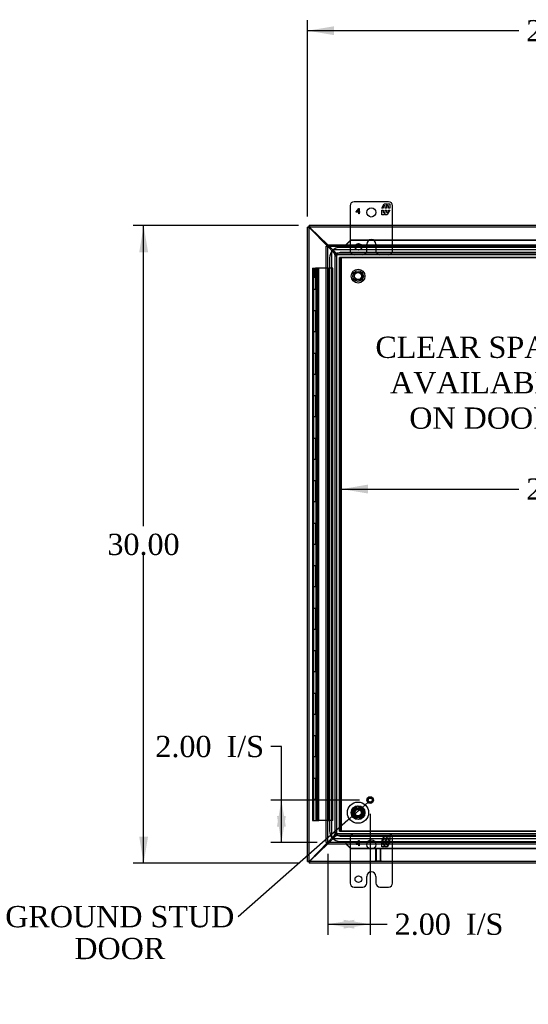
# Model space of a CAD drawing. Header units: inches. Extents: x 1 to 240, y -1 to 159.
# Tile 27 of 63: x 45 to 68, y 60 to 107. Entities that reach past the tile are written whole.
import ezdxf
from ezdxf import colors
from ezdxf.entities.mleader import LeaderData, LeaderLine
from ezdxf.enums import TextEntityAlignment as Align
from ezdxf.lldxf.tags import DXFTag
from ezdxf.math import Vec2, Vec3

# ---------------------------------------------------------------- set-up
doc = ezdxf.new("R2010")
doc.units = ezdxf.units.IN
doc.header["$MEASUREMENT"] = 0
for name, color, linetype in [('COM40678', 7, 'Continuous'), ('COM48588', 7, 'Continuous'), ('COM48600', 7, 'Continuous'), ('COM48614', 7, 'Continuous'), ('COM70220', 7, 'Continuous'), ('Default', 7, 'Continuous'), ('DV4_Default', 7, 'Continuous'), ('FET07720', 7, 'Continuous'), ('HNG10620-26B', 7, 'Continuous'), ('HNG10620-26C', 7, 'Continuous'), ('HNG10620-26P', 7, 'Continuous'), ('NTS166105', 7, 'Continuous'), ('STD26089', 7, 'Continuous'), ('STD26258', 7, 'Continuous'), ('WAF25059', 7, 'Continuous')]:
    doc.layers.add(name, color=color, linetype=linetype)
doc.styles.add('SEACAD_Times_New_Roman', font='times.ttf')
tags = doc.linetypes.add('HIDDEN2', pattern=[0.1875, 0.125, -0.0625]).pattern_tags.tags
tags[6:7] = [DXFTag(74, 4), DXFTag(75, 0), DXFTag(340, '0'), DXFTag(46, 0.0), DXFTag(50, 0.0), DXFTag(44, 0.0), DXFTag(45, 0.0)]
tags[4:5] = [DXFTag(74, 4), DXFTag(75, 0), DXFTag(340, '0'), DXFTag(46, 0.0), DXFTag(50, 0.0), DXFTag(44, 0.0), DXFTag(45, 0.0)]
doc.dimstyles.new('HAMMOND_(STH_-_240x160)', dxfattribs={"dimtxt": 1, "dimasz": 1.25, "dimexe": 0.5, "dimexo": 0.5, "dimgap": 0.25, "dimtad": 0, "dimtih": 1, "dimtoh": 1, "dimlfac": 0.125, "dimzin": 0, "dimdsep": 46, "dimtxsty": 'SEACAD_Times_New_Roman', "dimblk1": '_SE_FILLED', "dimblk2": '_SE_FILLED', "dimsah": 1, "dimcen": 0.5, "dimadec": 0, "dimazin": 0, "dimtfac": 0.8, "dimtofl": 0, "dimtmove": 0, "dimatfit": 3, "dimfxl": 1, "dimtolj": 1, "dimtzin": 0, "dimarcsym": 0})

# ---------------------------------------------------------------- blocks, each defined once
blk = doc.blocks.new('_SE_FILLED')
at = {"color": 0}
blk.add_line((0, 0), (-1, 0), dxfattribs=at)
blk.add_solid([(0, 0), (-1, -0.1665), (-1, 0.1665), (0, 0)], dxfattribs=at)
blk = doc.blocks.new('SE5')
at = {"layer": 'COM40678', "color": 7, "linetype": 'HIDDEN2'}
for p, q in [((59.569, 68.587), (59.569, 95.587)), ((59.694, 95.587), (59.569, 95.587)), ((59.664, 68.587), (59.664, 95.587)), ((80.444, 95.587), (59.694, 95.587)), ((59.569, 68.587), (59.694, 68.587)), ((59.694, 68.587), (80.444, 68.587))]:
    blk.add_line(p, q, dxfattribs=at)
for centre in [(60.444, 94.712), (60.444, 69.462)]:
    blk.add_circle(centre, 0.25, dxfattribs=at)
at = {"layer": 'COM48588', "color": 7, "linetype": 'Continuous'}
for p, q in [((69.203, 97.087), (58.141, 97.087)), ((58.141, 97.087), (58.141, 97.086)), ((58.141, 97.015), (58.141, 97.086)), ((58.171, 96.999), (58.183, 96.979)), ((58.171, 96.986), (58.183, 96.979)), ((58.183, 96.979), (59.016, 96.179)), ((59.016, 67.996), (58.183, 67.195)), ((58.183, 67.195), (58.171, 67.189)), ((58.183, 67.195), (58.171, 67.175)), ((58.141, 67.16), (58.141, 67.088)), ((58.141, 67.088), (58.141, 67.087)), ((69.203, 67.087), (58.141, 67.087))]:
    blk.add_line(p, q, dxfattribs=at)
at = {"layer": 'COM48588', "color": 7, "linetype": 'HIDDEN2'}
for p, q in [((70.004, 97.015), (58.141, 97.015)), ((59.016, 96.179), (59.388, 95.82)), ((80.852, 95.942), (59.286, 95.942)), ((59.286, 95.875), (59.348, 95.82)), ((80.686, 95.784), (59.451, 95.784)), ((59.451, 95.784), (59.451, 95.712)), ((80.686, 95.712), (59.451, 95.712)), ((59.471, 95.784), (59.471, 95.785)), ((59.471, 95.784), (59.471, 95.712)), ((59.388, 68.354), (59.016, 67.996)), ((59.348, 68.354), (59.286, 68.3)), ((80.852, 68.232), (59.286, 68.232)), ((80.686, 68.462), (59.451, 68.462)), ((59.451, 68.39), (59.451, 68.462)), ((80.686, 68.39), (59.451, 68.39)), ((59.471, 68.39), (59.471, 68.462)), ((59.471, 68.39), (59.471, 68.39)), ((81.996, 67.159), (58.141, 67.159))]:
    blk.add_line(p, q, dxfattribs=at)
at = {"layer": 'COM48588', "color": 7, "linetype": 'Continuous'}
for centre, radius, start, end in [((58.432, 97.14), 0.296, 190.515, 208.402), ((58.211, 97.059), 0.0825, 211.8387, 241.4931), ((58.211, 67.116), 0.0825, 118.5069, 148.1613), ((58.433, 67.034), 0.298, 151.6341, 169.449)]:
    blk.add_arc(centre, radius, start, end, dxfattribs=at)
at = {"layer": 'COM48588', "color": 7, "linetype": 'HIDDEN2'}
for centre, radius, start, end in [((59.316, 95.909), 0.045, 131.7706, 228.6356), ((59.468, 96), 0.216, 236.116, 265.4909), ((59.51, 95.991), 0.21, 234.5061, 259.1264), ((59.316, 68.266), 0.045, 131.3644, 228.2294), ((59.468, 68.175), 0.216, 94.5091, 123.884), ((59.51, 68.183), 0.21, 100.8736, 125.4939)]:
    blk.add_arc(centre, radius, start, end, dxfattribs=at)
for points in [[(59.451, 95.712), (59.443, 95.712), (59.434, 95.715), (59.417, 95.726), (59.408, 95.734), (59.391, 95.754), (59.382, 95.766), (59.365, 95.792), (59.357, 95.806), (59.348, 95.82)], [(59.471, 95.715), (59.464, 95.717), (59.457, 95.722), (59.443, 95.735), (59.436, 95.743), (59.423, 95.762), (59.416, 95.773), (59.402, 95.796), (59.395, 95.808), (59.388, 95.82)], [(59.348, 68.354), (59.357, 68.368), (59.365, 68.383), (59.382, 68.409), (59.391, 68.421), (59.408, 68.441), (59.417, 68.449), (59.434, 68.46), (59.443, 68.462), (59.451, 68.462)], [(59.388, 68.354), (59.395, 68.367), (59.402, 68.379), (59.416, 68.402), (59.423, 68.413), (59.436, 68.432), (59.443, 68.44), (59.457, 68.453), (59.464, 68.458), (59.471, 68.46)]]:
    blk.add_open_spline(points, degree=3, knots=[0, 0, 0, 0, 0.25, 0.25, 0.5, 0.5, 0.75, 0.75, 1, 1, 1, 1], dxfattribs=at)
at = {"layer": 'COM48600', "color": 7, "linetype": 'Continuous'}
for p, q in [((59.926, 96.245), (60.099, 96.415)), ((59.926, 96.232), (60.099, 96.402)), ((60.099, 96.415), (69.48, 96.415)), ((60.099, 96.415), (60.099, 96.402)), ((60.099, 96.402), (69.48, 96.402)), ((58.944, 96.118), (59.016, 96.118)), ((58.944, 68.057), (58.944, 96.118)), ((59.016, 96.19), (59.016, 96.118)), ((59.016, 96.19), (81.06, 96.19)), ((59.016, 96.118), (59.052, 96.082)), ((59.016, 96.118), (59.052, 96.082)), ((59.891, 96.203), (59.891, 96.19)), ((59.926, 96.232), (59.926, 96.245)), ((58.944, 68.057), (59.016, 68.057)), ((59.016, 68.057), (59.052, 68.093)), ((59.016, 68.057), (59.052, 68.093)), ((59.016, 67.985), (59.016, 68.057)), ((81.06, 67.985), (59.016, 67.985)), ((59.891, 67.985), (59.891, 67.972)), ((59.926, 67.943), (59.926, 67.93)), ((60.099, 67.773), (59.926, 67.943)), ((60.099, 67.76), (59.926, 67.93)), ((60.099, 67.76), (60.099, 67.773)), ((69.48, 67.773), (60.099, 67.773)), ((69.48, 67.76), (60.099, 67.76))]:
    blk.add_line(p, q, dxfattribs=at)
at = {"layer": 'COM48600', "color": 7, "linetype": 'HIDDEN2'}
for p, q in [((59.016, 96.118), (81.06, 96.118)), ((59.016, 68.057), (59.016, 96.118)), ((59.891, 96.19), (59.891, 96.118)), ((59.914, 96.212), (59.914, 96.221)), ((81.06, 68.057), (59.016, 68.057)), ((59.891, 67.985), (59.891, 68.057)), ((59.914, 67.953), (59.914, 67.963))]:
    blk.add_line(p, q, dxfattribs=at)
at = {"layer": 'COM48600', "color": 7, "linetype": 'Continuous'}
for centre, radius, start, end in [((59.657, 96.521), 0.395, 306.3142, 313.0054), ((58.84, 96.63), 1.153, 338.7275, 340.458), ((59.657, 67.654), 0.395, 46.9946, 53.6858), ((58.84, 67.544), 1.153, 19.542, 20.5358)]:
    blk.add_arc(centre, radius, start, end, dxfattribs=at)
at = {"layer": 'COM48600', "color": 7, "linetype": 'HIDDEN2'}
for centre, start, end in [((58.84, 96.63), 335.7342, 338.7275), ((58.84, 67.544), 20.5358, 24.2658)]:
    blk.add_arc(centre, 1.153, start, end, dxfattribs=at)
at = {"layer": 'COM48614', "color": 7, "linetype": 'Continuous'}
for p, q in [((58.07, 97.015), (58.069, 97.015)), ((58.069, 67.159), (58.069, 97.015)), ((58.141, 97.015), (58.07, 97.015)), ((58.177, 96.973), (58.156, 96.985)), ((58.177, 96.973), (58.17, 96.985)), ((58.999, 96.118), (58.177, 96.973)), ((58.177, 67.201), (58.999, 68.057)), ((58.156, 67.19), (58.177, 67.201)), ((58.17, 67.19), (58.177, 67.201)), ((58.069, 67.159), (58.07, 67.159)), ((58.141, 67.159), (58.07, 67.159))]:
    blk.add_line(p, q, dxfattribs=at)
at = {"layer": 'COM48614', "color": 7, "linetype": 'HIDDEN2'}
for p, q in [((58.141, 67.16), (58.141, 97.015)), ((59.336, 95.768), (58.999, 96.118)), ((59.214, 68.294), (59.214, 95.88)), ((59.336, 95.792), (59.268, 95.87)), ((59.371, 95.685), (59.372, 95.685)), ((59.372, 68.487), (59.372, 95.688)), ((59.372, 95.688), (59.444, 95.688)), ((59.444, 95.685), (59.372, 95.685)), ((59.444, 68.487), (59.444, 95.688)), ((58.999, 68.057), (59.336, 68.407)), ((59.268, 68.305), (59.336, 68.382)), ((59.372, 68.489), (59.371, 68.489)), ((59.444, 68.489), (59.372, 68.489)), ((59.372, 68.487), (59.444, 68.487))]:
    blk.add_line(p, q, dxfattribs=at)
at = {"layer": 'COM48614', "color": 7, "linetype": 'Continuous'}
for centre, radius, start, end in [((58.015, 96.722), 0.298, 61.6402, 79.3866), ((58.015, 67.451), 0.297, 280.5788, 298.3944), ((58.097, 67.23), 0.0828, 301.9634, 331.4577)]:
    blk.add_arc(centre, radius, start, end, dxfattribs=at)
at = {"layer": 'COM48614', "color": 7, "linetype": 'HIDDEN2'}
for centre, radius, start, end in [((58.097, 96.945), 0.0828, 28.5423, 58.0366), ((59.234, 95.84), 0.045, 41, 117.2939), ((59.152, 95.671), 0.22, 4.432, 33.5235), ((59.165, 95.646), 0.21, 10.9034, 35.5022), ((59.234, 68.334), 0.045, 242.7061, 319), ((59.165, 68.529), 0.21, 324.4978, 349.0966), ((59.152, 68.504), 0.22, 326.4765, 355.568)]:
    blk.add_arc(centre, radius, start, end, dxfattribs=at)
for points in [[(59.336, 95.792), (59.35, 95.784), (59.364, 95.775), (59.39, 95.757), (59.402, 95.749), (59.422, 95.731), (59.43, 95.723), (59.441, 95.705), (59.444, 95.696), (59.444, 95.688)], [(59.336, 95.768), (59.348, 95.761), (59.36, 95.754), (59.383, 95.74), (59.394, 95.733), (59.413, 95.72), (59.421, 95.713), (59.434, 95.699), (59.439, 95.692), (59.441, 95.685)], [(59.441, 68.489), (59.439, 68.483), (59.434, 68.476), (59.421, 68.462), (59.413, 68.455), (59.394, 68.441), (59.383, 68.435), (59.36, 68.421), (59.348, 68.414), (59.336, 68.407)], [(59.444, 68.487), (59.444, 68.478), (59.441, 68.47), (59.43, 68.452), (59.422, 68.443), (59.402, 68.426), (59.39, 68.417), (59.364, 68.4), (59.35, 68.391), (59.336, 68.382)]]:
    blk.add_open_spline(points, degree=3, knots=[0, 0, 0, 0, 0.25, 0.25, 0.5, 0.5, 0.75, 0.75, 1, 1, 1, 1], dxfattribs=at)
at = {"layer": 'COM70220', "color": 7, "linetype": 'HIDDEN2'}
for p, q in [((80.538, 96.065), (59.6, 96.065)), ((80.538, 96.064), (59.6, 96.064)), ((59.1, 95.565), (59.1, 68.61)), ((59.101, 95.565), (59.101, 68.61)), ((59.35, 95.565), (59.35, 68.61)), ((59.599, 95.565), (59.599, 68.61)), ((80.538, 95.815), (59.6, 95.815)), ((80.538, 95.566), (59.6, 95.566)), ((59.6, 95.565), (59.6, 68.61)), ((80.538, 95.565), (59.6, 95.565)), ((59.6, 68.61), (80.538, 68.61)), ((59.6, 68.609), (80.538, 68.609)), ((59.6, 68.36), (80.538, 68.36)), ((59.6, 68.111), (80.538, 68.111)), ((59.6, 68.11), (80.538, 68.11))]:
    blk.add_line(p, q, dxfattribs=at)
for centre, radius, start, end in [((59.6, 95.565), 0.5, 90, 180), ((59.6, 95.565), 0.499, 90, 180), ((59.6, 95.565), 0.25, 90, 180), ((59.6, 95.565), 0.001, 90, 180), ((59.6, 68.61), 0.5, 180, 270), ((59.6, 68.61), 0.499, 180, 270), ((59.6, 68.61), 0.25, 180, 270), ((59.6, 68.61), 0.001, 180, 270)]:
    blk.add_arc(centre, radius, start, end, dxfattribs=at)
at = {"layer": 'FET07720', "color": 7, "linetype": 'Continuous'}
for p, q in [((60.069, 98.025), (60.069, 97.087)), ((61.881, 98.212), (60.256, 98.212)), ((60.358, 97.729), (60.477, 97.9)), ((60.474, 97.861), (60.387, 97.736)), ((60.474, 97.736), (60.474, 97.861)), ((60.477, 97.9), (60.494, 97.9)), ((60.494, 97.9), (60.494, 97.736)), ((61.558, 97.907), (61.681, 98.119)), ((61.623, 97.907), (61.558, 97.907)), ((61.558, 97.597), (61.558, 97.81)), ((61.558, 97.81), (61.623, 97.81)), ((61.721, 98.013), (61.623, 98.013)), ((61.623, 98.013), (61.623, 97.907)), ((61.623, 97.81), (61.623, 97.704)), ((61.681, 98.119), (61.79, 98.119)), ((61.721, 97.907), (61.721, 98.013)), ((61.781, 97.907), (61.721, 97.907)), ((61.721, 97.704), (61.721, 97.81)), ((61.721, 97.81), (61.781, 97.81)), ((61.879, 98.013), (61.781, 98.013)), ((61.781, 98.013), (61.781, 97.907)), ((61.781, 97.81), (61.781, 97.704)), ((61.79, 98.119), (61.79, 98.042)), ((61.79, 98.042), (61.835, 98.119)), ((61.944, 97.81), (61.821, 97.597)), ((61.835, 98.119), (61.944, 98.119)), ((61.879, 97.907), (61.879, 98.013)), ((61.944, 97.907), (61.879, 97.907)), ((61.879, 97.704), (61.879, 97.81)), ((61.879, 97.81), (61.944, 97.81)), ((61.944, 98.119), (61.944, 97.907)), ((62.069, 97.087), (62.069, 98.025)), ((60.358, 97.716), (60.358, 97.729)), ((60.474, 97.716), (60.358, 97.716)), ((60.387, 97.736), (60.474, 97.736)), ((60.474, 97.65), (60.474, 97.716)), ((60.494, 97.65), (60.474, 97.65)), ((60.494, 97.736), (60.529, 97.736)), ((60.529, 97.716), (60.494, 97.716)), ((60.494, 97.716), (60.494, 97.65)), ((60.529, 97.736), (60.529, 97.716)), ((61.667, 97.597), (61.558, 97.597)), ((61.623, 97.704), (61.721, 97.704)), ((61.712, 97.675), (61.667, 97.597)), ((61.712, 97.597), (61.712, 97.675)), ((61.821, 97.597), (61.712, 97.597)), ((61.781, 97.704), (61.879, 97.704)), ((60.069, 67.087), (60.069, 66.15)), ((62.069, 66.15), (62.069, 67.087)), ((60.85, 66.15), (60.85, 66.462)), ((61.068, 66.68), (61.069, 66.68)), ((61.287, 66.462), (61.287, 66.15)), ((60.256, 65.962), (60.663, 65.962)), ((61.474, 65.962), (61.881, 65.962))]:
    blk.add_line(p, q, dxfattribs=at)
at = {"layer": 'FET07720', "color": 7, "linetype": 'HIDDEN2'}
for p, q in [((60.069, 97.087), (60.069, 95.9)), ((62.069, 95.9), (62.069, 97.087)), ((61.068, 96.43), (61.069, 96.43)), ((60.85, 95.9), (60.85, 96.212)), ((61.287, 96.212), (61.287, 95.9)), ((60.069, 68.275), (60.069, 67.087)), ((60.358, 67.979), (60.477, 68.15)), ((60.477, 68.15), (60.494, 68.15)), ((60.494, 68.15), (60.494, 67.986)), ((61.558, 68.157), (61.681, 68.369)), ((61.623, 68.157), (61.558, 68.157)), ((61.721, 68.263), (61.623, 68.263)), ((61.623, 68.263), (61.623, 68.157)), ((61.681, 68.369), (61.79, 68.369)), ((61.721, 68.157), (61.721, 68.263)), ((61.781, 68.157), (61.721, 68.157)), ((61.879, 68.263), (61.781, 68.263)), ((61.781, 68.263), (61.781, 68.157)), ((61.79, 68.369), (61.79, 68.292)), ((61.79, 68.292), (61.835, 68.369)), ((61.835, 68.369), (61.944, 68.369)), ((61.879, 68.157), (61.879, 68.263)), ((61.944, 68.157), (61.879, 68.157)), ((61.944, 68.369), (61.944, 68.157)), ((62.069, 67.087), (62.069, 68.275)), ((60.358, 67.966), (60.358, 67.979)), ((60.474, 67.966), (60.358, 67.966)), ((60.474, 68.111), (60.387, 67.986)), ((60.387, 67.986), (60.474, 67.986)), ((60.474, 67.986), (60.474, 68.111)), ((60.474, 67.9), (60.474, 67.966)), ((60.494, 67.9), (60.474, 67.9)), ((60.494, 67.986), (60.529, 67.986)), ((60.529, 67.966), (60.494, 67.966)), ((60.494, 67.966), (60.494, 67.9)), ((60.529, 67.986), (60.529, 67.966)), ((61.558, 67.847), (61.558, 68.06)), ((61.558, 68.06), (61.623, 68.06)), ((61.667, 67.847), (61.558, 67.847)), ((61.623, 68.06), (61.623, 67.954)), ((61.623, 67.954), (61.721, 67.954)), ((61.712, 67.925), (61.667, 67.847)), ((61.712, 67.847), (61.712, 67.925)), ((61.821, 67.847), (61.712, 67.847)), ((61.721, 67.954), (61.721, 68.06)), ((61.721, 68.06), (61.781, 68.06)), ((61.781, 68.06), (61.781, 67.954)), ((61.781, 67.954), (61.879, 67.954)), ((61.944, 68.06), (61.821, 67.847)), ((61.879, 67.954), (61.879, 68.06)), ((61.879, 68.06), (61.944, 68.06))]:
    blk.add_line(p, q, dxfattribs=at)
at = {"layer": 'FET07720', "color": 7, "linetype": 'Continuous'}
for centre, radius in [((61.069, 97.712), 0.219), ((60.459, 66.337), 0.156)]:
    blk.add_circle(centre, radius, dxfattribs=at)
at = {"layer": 'FET07720', "color": 7, "linetype": 'HIDDEN2'}
for centre, radius in [((60.459, 96.087), 0.156), ((61.069, 67.962), 0.219)]:
    blk.add_circle(centre, radius, dxfattribs=at)
at = {"layer": 'FET07720', "color": 7, "linetype": 'Continuous'}
for centre, radius, start, end in [((60.256, 98.025), 0.188, 90, 180), ((61.881, 98.025), 0.188, 0, 90), ((61.068, 66.462), 0.218, 90, 180), ((61.069, 66.462), 0.218, 0, 90), ((60.256, 66.15), 0.187, 180, 270), ((60.663, 66.15), 0.188, 270, 0), ((61.474, 66.15), 0.188, 180, 270), ((61.881, 66.15), 0.188, 270, 0)]:
    blk.add_arc(centre, radius, start, end, dxfattribs=at)
at = {"layer": 'FET07720', "color": 7, "linetype": 'HIDDEN2'}
for centre, radius, start, end in [((61.068, 96.212), 0.218, 90, 180), ((61.069, 96.212), 0.218, 0, 90), ((60.256, 95.9), 0.188, 180, 270), ((60.663, 95.9), 0.188, 270, 0), ((61.474, 95.9), 0.188, 180, 270), ((61.881, 95.9), 0.188, 270, 0), ((60.256, 68.275), 0.188, 90, 180), ((61.881, 68.275), 0.187, 0, 90)]:
    blk.add_arc(centre, radius, start, end, dxfattribs=at)
at = {"layer": 'HNG10620-26B', "color": 7, "linetype": 'HIDDEN2'}
for p, q in [((58.446, 95.087), (58.446, 94.087)), ((58.488, 95.087), (58.488, 94.087)), ((59.262, 95.087), (59.076, 95.087)), ((59.262, 69.087), (59.262, 95.087)), ((58.352, 94.087), (58.352, 93.087)), ((58.473, 93.087), (58.473, 94.087)), ((58.491, 93.087), (58.491, 94.087)), ((58.539, 93.087), (58.539, 94.087)), ((58.446, 93.087), (58.446, 92.087)), ((58.488, 93.087), (58.488, 92.087)), ((58.352, 92.087), (58.352, 91.087)), ((58.473, 91.087), (58.473, 92.087)), ((58.491, 91.087), (58.491, 92.087)), ((58.539, 91.087), (58.539, 92.087)), ((58.446, 91.087), (58.446, 90.087)), ((58.488, 91.087), (58.488, 90.087)), ((58.352, 90.087), (58.352, 89.087)), ((58.473, 89.087), (58.473, 90.087)), ((58.491, 89.087), (58.491, 90.087)), ((58.539, 89.087), (58.539, 90.087)), ((58.446, 89.087), (58.446, 88.087)), ((58.488, 89.087), (58.488, 88.087)), ((58.352, 88.087), (58.352, 87.087)), ((58.473, 87.087), (58.473, 88.087)), ((58.491, 87.087), (58.491, 88.087)), ((58.539, 87.087), (58.539, 88.087)), ((58.446, 87.087), (58.446, 86.087)), ((58.488, 87.087), (58.488, 86.087)), ((58.352, 86.087), (58.352, 85.087)), ((58.473, 85.087), (58.473, 86.087)), ((58.491, 85.087), (58.491, 86.087)), ((58.539, 85.087), (58.539, 86.087)), ((58.446, 85.087), (58.446, 84.087)), ((58.488, 85.087), (58.488, 84.087)), ((58.352, 84.087), (58.352, 83.087)), ((58.473, 83.087), (58.473, 84.087)), ((58.491, 83.087), (58.491, 84.087)), ((58.539, 83.087), (58.539, 84.087)), ((58.446, 83.087), (58.446, 82.087)), ((58.488, 83.087), (58.488, 82.087)), ((58.352, 82.087), (58.352, 81.087)), ((58.473, 81.087), (58.473, 82.087)), ((58.491, 81.087), (58.491, 82.087)), ((58.539, 81.087), (58.539, 82.087)), ((58.446, 81.087), (58.446, 80.087)), ((58.488, 81.087), (58.488, 80.087)), ((58.352, 80.087), (58.352, 79.087)), ((58.473, 79.087), (58.473, 80.087)), ((58.491, 79.087), (58.491, 80.087)), ((58.539, 79.087), (58.539, 80.087)), ((58.446, 79.087), (58.446, 78.087)), ((58.488, 79.087), (58.488, 78.087)), ((58.352, 78.087), (58.352, 77.087)), ((58.473, 77.087), (58.473, 78.087)), ((58.491, 77.087), (58.491, 78.087)), ((58.539, 77.087), (58.539, 78.087)), ((58.446, 77.087), (58.446, 76.087)), ((58.488, 77.087), (58.488, 76.087)), ((58.352, 76.087), (58.352, 75.087)), ((58.473, 75.087), (58.473, 76.087)), ((58.491, 75.087), (58.491, 76.087)), ((58.539, 75.087), (58.539, 76.087)), ((58.446, 75.087), (58.446, 74.087)), ((58.488, 75.087), (58.488, 74.087)), ((58.352, 74.087), (58.352, 73.087)), ((58.473, 73.087), (58.473, 74.087)), ((58.491, 73.087), (58.491, 74.087)), ((58.539, 73.087), (58.539, 74.087)), ((58.446, 73.087), (58.446, 72.087)), ((58.488, 73.087), (58.488, 72.087)), ((58.352, 72.087), (58.352, 71.087)), ((58.473, 71.087), (58.473, 72.087)), ((58.491, 71.087), (58.491, 72.087)), ((58.539, 71.087), (58.539, 72.087)), ((58.446, 71.087), (58.446, 70.087)), ((58.488, 71.087), (58.488, 70.087)), ((58.352, 70.087), (58.352, 69.087)), ((58.473, 69.087), (58.473, 70.087)), ((58.491, 69.087), (58.491, 70.087)), ((58.539, 69.087), (58.539, 70.087)), ((59.262, 69.087), (59.076, 69.087))]:
    blk.add_line(p, q, dxfattribs=at)
at = {"layer": 'HNG10620-26B', "color": 7, "linetype": 'Continuous'}
for p, q in [((58.446, 94.087), (58.292, 94.087)), ((58.292, 94.087), (58.292, 93.087)), ((58.292, 93.087), (58.446, 93.087)), ((58.446, 92.087), (58.292, 92.087)), ((58.292, 92.087), (58.292, 91.087)), ((58.292, 91.087), (58.446, 91.087)), ((58.446, 90.087), (58.292, 90.087)), ((58.292, 90.087), (58.292, 89.087)), ((58.292, 89.087), (58.446, 89.087)), ((58.446, 88.087), (58.292, 88.087)), ((58.292, 88.087), (58.292, 87.087)), ((58.292, 87.087), (58.446, 87.087)), ((58.446, 86.087), (58.292, 86.087)), ((58.292, 86.087), (58.292, 85.087)), ((58.292, 85.087), (58.446, 85.087)), ((58.446, 84.087), (58.292, 84.087)), ((58.292, 84.087), (58.292, 83.087)), ((58.292, 83.087), (58.446, 83.087)), ((58.446, 82.087), (58.292, 82.087)), ((58.292, 82.087), (58.292, 81.087)), ((58.292, 81.087), (58.446, 81.087)), ((58.446, 80.087), (58.292, 80.087)), ((58.292, 80.087), (58.292, 79.087)), ((58.292, 79.087), (58.446, 79.087)), ((58.446, 78.087), (58.292, 78.087)), ((58.292, 78.087), (58.292, 77.087)), ((58.292, 77.087), (58.446, 77.087)), ((58.446, 76.087), (58.292, 76.087)), ((58.292, 76.087), (58.292, 75.087)), ((58.292, 75.087), (58.446, 75.087)), ((58.446, 74.087), (58.292, 74.087)), ((58.292, 74.087), (58.292, 73.087)), ((58.292, 73.087), (58.446, 73.087)), ((58.446, 72.087), (58.292, 72.087)), ((58.292, 72.087), (58.292, 71.087)), ((58.292, 71.087), (58.446, 71.087)), ((58.446, 70.087), (58.292, 70.087)), ((58.292, 70.087), (58.292, 69.087)), ((58.292, 69.087), (58.599, 69.087))]:
    blk.add_line(p, q, dxfattribs=at)
at = {"layer": 'HNG10620-26C', "color": 7, "linetype": 'Continuous'}
for p, q in [((58.292, 95.087), (58.446, 95.087)), ((58.292, 95.087), (58.292, 94.087)), ((58.944, 95.087), (58.446, 95.087)), ((58.446, 94.087), (58.292, 94.087)), ((58.599, 94.087), (58.446, 94.087)), ((58.599, 93.087), (58.599, 94.087)), ((58.292, 93.087), (58.446, 93.087)), ((58.292, 93.087), (58.292, 92.087)), ((58.446, 93.087), (58.599, 93.087)), ((58.446, 92.087), (58.292, 92.087)), ((58.599, 92.087), (58.446, 92.087)), ((58.599, 91.087), (58.599, 92.087)), ((58.292, 91.087), (58.446, 91.087)), ((58.292, 91.087), (58.292, 90.087)), ((58.446, 91.087), (58.599, 91.087)), ((58.446, 90.087), (58.292, 90.087)), ((58.599, 90.087), (58.446, 90.087)), ((58.599, 89.087), (58.599, 90.087)), ((58.292, 89.087), (58.446, 89.087)), ((58.292, 89.087), (58.292, 88.087)), ((58.446, 89.087), (58.599, 89.087)), ((58.446, 88.087), (58.292, 88.087)), ((58.599, 88.087), (58.446, 88.087)), ((58.599, 87.087), (58.599, 88.087)), ((58.292, 87.087), (58.446, 87.087)), ((58.292, 87.087), (58.292, 86.087)), ((58.446, 87.087), (58.599, 87.087)), ((58.446, 86.087), (58.292, 86.087)), ((58.599, 86.087), (58.446, 86.087)), ((58.599, 85.087), (58.599, 86.087)), ((58.292, 85.087), (58.446, 85.087)), ((58.292, 85.087), (58.292, 84.087)), ((58.446, 85.087), (58.599, 85.087)), ((58.446, 84.087), (58.292, 84.087)), ((58.599, 84.087), (58.446, 84.087)), ((58.599, 83.087), (58.599, 84.087)), ((58.292, 83.087), (58.446, 83.087)), ((58.292, 83.087), (58.292, 82.087)), ((58.446, 83.087), (58.599, 83.087)), ((58.446, 82.087), (58.292, 82.087)), ((58.599, 82.087), (58.446, 82.087)), ((58.599, 81.087), (58.599, 82.087)), ((58.292, 81.087), (58.446, 81.087)), ((58.292, 81.087), (58.292, 80.087)), ((58.446, 81.087), (58.599, 81.087)), ((58.446, 80.087), (58.292, 80.087)), ((58.599, 80.087), (58.446, 80.087)), ((58.599, 79.087), (58.599, 80.087)), ((58.292, 79.087), (58.446, 79.087)), ((58.292, 79.087), (58.292, 78.087)), ((58.446, 79.087), (58.599, 79.087)), ((58.446, 78.087), (58.292, 78.087)), ((58.599, 78.087), (58.446, 78.087)), ((58.599, 77.087), (58.599, 78.087)), ((58.292, 77.087), (58.446, 77.087)), ((58.292, 77.087), (58.292, 76.087)), ((58.446, 77.087), (58.599, 77.087)), ((58.446, 76.087), (58.292, 76.087)), ((58.599, 76.087), (58.446, 76.087)), ((58.599, 75.087), (58.599, 76.087)), ((58.292, 75.087), (58.446, 75.087)), ((58.292, 75.087), (58.292, 74.087)), ((58.446, 75.087), (58.599, 75.087)), ((58.446, 74.087), (58.292, 74.087)), ((58.599, 74.087), (58.446, 74.087)), ((58.599, 73.087), (58.599, 74.087)), ((58.292, 73.087), (58.446, 73.087)), ((58.292, 73.087), (58.292, 72.087)), ((58.446, 73.087), (58.599, 73.087)), ((58.446, 72.087), (58.292, 72.087)), ((58.599, 72.087), (58.446, 72.087)), ((58.599, 71.087), (58.599, 72.087)), ((58.292, 71.087), (58.446, 71.087)), ((58.292, 71.087), (58.292, 70.087)), ((58.446, 71.087), (58.599, 71.087)), ((58.446, 70.087), (58.292, 70.087)), ((58.599, 70.087), (58.446, 70.087)), ((58.599, 69.087), (58.599, 70.087)), ((58.944, 69.087), (58.599, 69.087))]:
    blk.add_line(p, q, dxfattribs=at)
at = {"layer": 'HNG10620-26C', "color": 7, "linetype": 'HIDDEN2'}
for p, q in [((58.352, 95.087), (58.352, 94.087)), ((58.529, 95.087), (58.529, 94.087)), ((58.539, 94.087), (58.539, 95.087)), ((58.582, 95.087), (58.582, 94.087)), ((58.599, 94.087), (58.599, 95.087)), ((58.987, 95.087), (58.944, 95.087)), ((59.016, 95.087), (58.987, 95.087)), ((59.016, 95.087), (59.076, 95.087)), ((59.076, 95.087), (59.076, 69.087)), ((58.352, 93.087), (58.352, 92.087)), ((58.529, 93.087), (58.529, 92.087)), ((58.539, 92.087), (58.539, 93.087)), ((58.582, 93.087), (58.582, 92.087)), ((58.599, 92.087), (58.599, 93.087)), ((58.352, 91.087), (58.352, 90.087)), ((58.529, 91.087), (58.529, 90.087)), ((58.539, 90.087), (58.539, 91.087)), ((58.582, 91.087), (58.582, 90.087)), ((58.599, 90.087), (58.599, 91.087)), ((58.352, 89.087), (58.352, 88.087)), ((58.529, 89.087), (58.529, 88.087)), ((58.539, 88.087), (58.539, 89.087)), ((58.582, 89.087), (58.582, 88.087)), ((58.599, 88.087), (58.599, 89.087)), ((58.352, 87.087), (58.352, 86.087)), ((58.529, 87.087), (58.529, 86.087)), ((58.539, 86.087), (58.539, 87.087)), ((58.582, 87.087), (58.582, 86.087)), ((58.599, 86.087), (58.599, 87.087)), ((58.352, 85.087), (58.352, 84.087)), ((58.529, 85.087), (58.529, 84.087)), ((58.539, 84.087), (58.539, 85.087)), ((58.582, 85.087), (58.582, 84.087)), ((58.599, 84.087), (58.599, 85.087)), ((58.352, 83.087), (58.352, 82.087)), ((58.529, 83.087), (58.529, 82.087)), ((58.539, 82.087), (58.539, 83.087)), ((58.582, 83.087), (58.582, 82.087)), ((58.599, 82.087), (58.599, 83.087)), ((58.352, 81.087), (58.352, 80.087)), ((58.529, 81.087), (58.529, 80.087)), ((58.539, 80.087), (58.539, 81.087)), ((58.582, 81.087), (58.582, 80.087)), ((58.599, 80.087), (58.599, 81.087)), ((58.352, 79.087), (58.352, 78.087)), ((58.529, 79.087), (58.529, 78.087)), ((58.539, 78.087), (58.539, 79.087)), ((58.582, 79.087), (58.582, 78.087)), ((58.599, 78.087), (58.599, 79.087)), ((58.352, 77.087), (58.352, 76.087)), ((58.529, 77.087), (58.529, 76.087)), ((58.539, 76.087), (58.539, 77.087)), ((58.582, 77.087), (58.582, 76.087)), ((58.599, 76.087), (58.599, 77.087)), ((58.352, 75.087), (58.352, 74.087)), ((58.529, 75.087), (58.529, 74.087)), ((58.539, 74.087), (58.539, 75.087)), ((58.582, 75.087), (58.582, 74.087)), ((58.599, 74.087), (58.599, 75.087)), ((58.352, 73.087), (58.352, 72.087)), ((58.529, 73.087), (58.529, 72.087)), ((58.539, 72.087), (58.539, 73.087)), ((58.582, 73.087), (58.582, 72.087)), ((58.599, 72.087), (58.599, 73.087)), ((58.352, 71.087), (58.352, 70.087)), ((58.529, 71.087), (58.529, 70.087)), ((58.539, 70.087), (58.539, 71.087)), ((58.582, 71.087), (58.582, 70.087)), ((58.599, 70.087), (58.599, 71.087)), ((58.987, 69.087), (58.944, 69.087)), ((59.016, 69.087), (58.987, 69.087)), ((59.016, 69.087), (59.076, 69.087))]:
    blk.add_line(p, q, dxfattribs=at)
at = {"layer": 'HNG10620-26P', "color": 7, "linetype": 'HIDDEN2'}
for p, q in [((58.381, 95.087), (58.381, 94.687)), ((58.511, 94.687), (58.511, 95.087)), ((58.352, 94.648), (58.381, 94.687)), ((58.539, 94.648), (58.352, 94.648)), ((58.352, 94.648), (58.352, 69.087)), ((58.511, 94.687), (58.539, 94.648)), ((58.539, 69.087), (58.539, 94.648))]:
    blk.add_line(p, q, dxfattribs=at)
blk.add_arc((58.446, 94.803), 0.133, 240.8434, 299.1572, dxfattribs=at)
at = {"layer": 'NTS166105', "color": 7, "linetype": 'HIDDEN2'}
for p, q in [((60.165, 69.607), (60.424, 69.776)), ((60.178, 69.291), (60.165, 69.607)), ((60.424, 69.776), (60.709, 69.634)), ((60.709, 69.634), (60.725, 69.316)), ((60.466, 69.147), (60.178, 69.291)), ((60.725, 69.316), (60.466, 69.147))]:
    blk.add_line(p, q, dxfattribs=at)
for radius in [0.188, 0.154]:
    blk.add_circle((60.444, 69.462), radius, dxfattribs=at)
at = {"layer": 'STD26089', "color": 7, "linetype": 'HIDDEN2'}
for centre, radius in [((60.444, 94.712), 0.325), ((60.444, 94.712), 0.188), ((60.444, 94.712), 0.166), ((60.444, 69.462), 0.325), ((60.444, 69.462), 0.188), ((60.444, 69.462), 0.166)]:
    blk.add_circle(centre, radius, dxfattribs=at)
at = {"layer": 'STD26258', "color": 7, "linetype": 'HIDDEN2'}
for p, q in [((61.266, 67.784), (61.516, 67.784)), ((61.266, 67.784), (61.266, 67.191)), ((61.296, 67.784), (61.296, 67.191)), ((61.485, 67.784), (61.485, 67.191)), ((61.516, 67.191), (61.516, 67.784)), ((61.234, 67.191), (61.547, 67.191)), ((61.234, 67.191), (61.234, 67.159)), ((61.547, 67.159), (61.547, 67.191))]:
    blk.add_line(p, q, dxfattribs=at)
for radius in [0.156, 0.125, 0.0944]:
    blk.add_circle((61.016, 70.057), radius, dxfattribs=at)
at = {"layer": 'WAF25059', "color": 7, "linetype": 'HIDDEN2'}
for radius in [0.5, 0.223]:
    blk.add_circle((60.444, 69.462), radius, dxfattribs=at)
at = {"layer": 'DV4_Default', "insert": (66.276, 91.863), "char_height": 1, "width": 9.93246, "attachment_point": 2}
blk.add_mtext('{\\fTimes New Roman|b0||i0||c0|p34;\\C7;\\H1.;\\W1.;CLEAR SPACE\\P}{\\fTimes New Roman|b0||i0||c0|p34;\\C7;\\H1.;\\W1.;AVAILABLE\\P}{\\fTimes New Roman|b0||i0||c0|p34;\\C7;\\H1.;\\W1.;ON DOOR}', dxfattribs=at)
blk = doc.blocks.new('DMBLK2188')
at = {"layer": 'Default', "linetype": 'Continuous'}
for points in [[(59.319, 106.469), (58.069, 106.261), (59.319, 106.052)], [(80.819, 106.469), (80.819, 106.052), (82.069, 106.261)]]:
    blk.add_hatch(color=7, dxfattribs=at).paths.add_polyline_path(points)
at = {"layer": 'Default', "color": 7, "linetype": 'Continuous'}
for p, q in [((58.069, 97.515), (58.069, 106.761)), ((82.069, 97.515), (82.069, 106.761)), ((68.012, 106.261), (58.069, 106.261)), ((82.069, 106.261), (72.125, 106.261))]:
    blk.add_line(p, q, dxfattribs=at)
at = {"layer": 'Default', "color": 7, "linetype": 'Continuous', "style": 'SEACAD_Times_New_Roman'}
blk.add_text('24.00', height=1, dxfattribs=at).set_placement((68.362, 106.761), align=Align.TOP_LEFT)
blk = doc.blocks.new('DMBLK2189')
at = {"layer": 'Default', "linetype": 'Continuous'}
for points in [[(56.627, 68.807), (57.044, 68.807), (56.836, 70.057)], [(56.627, 69.307), (56.836, 68.057), (57.044, 69.307)]]:
    blk.add_hatch(color=7, dxfattribs=at).paths.add_polyline_path(points)
at = {"layer": 'Default', "color": 7, "linetype": 'Continuous'}
for p, q in [((56.836, 72.577), (56.336, 72.577)), ((56.836, 68.057), (56.836, 72.577)), ((60.516, 70.057), (56.336, 70.057)), ((58.516, 68.057), (56.336, 68.057))]:
    blk.add_line(p, q, dxfattribs=at)
at = {"layer": 'Default', "color": 7, "linetype": 'Continuous', "style": 'SEACAD_Times_New_Roman'}
for s, p in [('2.00', (50.902, 73.077)), ('I/S', (54.256, 73.077))]:
    blk.add_text(s, height=1, dxfattribs=at).set_placement(p, align=Align.TOP_LEFT)
blk = doc.blocks.new('DMBLK2190')
at = {"layer": 'Default', "linetype": 'Continuous'}
for points in [[(60.266, 64.005), (60.266, 64.422), (59.016, 64.214)], [(59.766, 64.005), (61.016, 64.214), (59.766, 64.422)]]:
    blk.add_hatch(color=7, dxfattribs=at).paths.add_polyline_path(points)
at = {"layer": 'Default', "color": 7, "linetype": 'Continuous'}
for p, q in [((61.016, 69.401), (61.016, 63.714)), ((59.016, 67.521), (59.016, 63.714)), ((59.016, 64.214), (61.32, 64.214)), ((61.32, 64.214), (61.82, 64.214))]:
    blk.add_line(p, q, dxfattribs=at)
at = {"layer": 'Default', "color": 7, "linetype": 'Continuous', "style": 'SEACAD_Times_New_Roman'}
for s, p in [('2.00', (62.17, 64.714)), ('I/S', (65.524, 64.714))]:
    blk.add_text(s, height=1, dxfattribs=at).set_placement(p, align=Align.TOP_LEFT)
blk = doc.blocks.new('DMBLK2191')
at = {"layer": 'Default', "linetype": 'Continuous'}
for points in [[(50.142, 95.837), (50.559, 95.837), (50.35, 97.087)], [(50.142, 68.337), (50.35, 67.087), (50.559, 68.337)]]:
    blk.add_hatch(color=7, dxfattribs=at).paths.add_polyline_path(points)
at = {"layer": 'Default', "color": 7, "linetype": 'Continuous'}
for p, q in [((57.641, 97.087), (49.85, 97.087)), ((50.35, 82.937), (50.35, 97.087)), ((50.35, 67.087), (50.35, 81.587)), ((57.641, 67.087), (49.85, 67.087))]:
    blk.add_line(p, q, dxfattribs=at)
at = {"layer": 'Default', "color": 7, "linetype": 'Continuous', "style": 'SEACAD_Times_New_Roman'}
blk.add_text('30.00', height=1, dxfattribs=at).set_placement((48.644, 82.587), align=Align.TOP_LEFT)
blk = doc.blocks.new('DMBLK2210')
at = {"layer": 'Default', "linetype": 'Continuous'}
for points in [[(60.914, 84.899), (59.664, 84.69), (60.914, 84.482)], [(79.224, 84.899), (79.224, 84.482), (80.474, 84.69)]]:
    blk.add_hatch(color=7, dxfattribs=at).paths.add_polyline_path(points)
at = {"layer": 'Default', "color": 7, "linetype": 'Continuous'}
for p, q in [((59.664, 84.69), (68.012, 84.69)), ((72.125, 84.69), (80.474, 84.69))]:
    blk.add_line(p, q, dxfattribs=at)
at = {"layer": 'Default', "color": 7, "linetype": 'Continuous', "style": 'SEACAD_Times_New_Roman'}
blk.add_text('20.81', height=1, dxfattribs=at).set_placement((68.362, 85.19), align=Align.TOP_LEFT)

msp = doc.modelspace()

# ---------------------------------------------------------------- block references
at = {"layer": 'Default'}
msp.add_blockref('SE5', (0, 0), dxfattribs=at)

# ---------------------------------------------------------------- dimensions: what is measured, and where the dimension line sits
at = {"layer": 'Default', "color": 7, "linetype": 'Continuous'}
for base, p1, p2, text, override, picture, middle in [((58.069, 106.261), (82.069, 97.015), (58.069, 97.015), '\\A1;<>', {"dimlfac": 1}, 'DMBLK2188', (70.069, 106.261)), ((80.474, 84.69), (59.664, 68.587), (80.474, 95.587), '\\A1;<>', {"dimlfac": 1}, 'DMBLK2210', (70.069, 84.69)), ((61.016, 64.214), (59.016, 68.021), (61.016, 69.901), '\\A1;<> I/S', {"dimlfac": 1, "dimtmove": 1}, 'DMBLK2190', (61.82, 64.214))]:
    dim = msp.add_linear_dim(base=base, p1=p1, p2=p2, text=text, dimstyle='HAMMOND_(STH_-_240x160)', override=override, dxfattribs=at)
    dim.commit()
    dim.dimension.update_dxf_attribs({"geometry": picture, "text_midpoint": middle, "dimtype": 160})
for base, p1, p2, text, override, picture, middle, dimtype in [((50.35, 67.087), (58.141, 67.087), (58.141, 97.087), '\\A1;<>', {"dimlfac": 1}, 'DMBLK2191', (50.35, 82.087), 161), ((56.836, 70.057), (59.016, 68.057), (61.016, 70.057), '\\A1;<> I/S', {"dimlfac": 1, "dimtmove": 1}, 'DMBLK2189', (56.336, 72.577), 160)]:
    dim = msp.add_linear_dim(base=base, p1=p1, p2=p2, angle=90, text=text, dimstyle='HAMMOND_(STH_-_240x160)', override=override, dxfattribs=at)
    dim.commit()
    dim.dimension.update_dxf_attribs({"geometry": picture, "text_midpoint": middle, "dimtype": dimtype})

# ---------------------------------------------------------------- leaders
ml = msp.add_multileader_mtext('Standard', dxfattribs=at)
ml.set_content('{\\pxsm0.9;\\fTimes New Roman|b0||i0||c0|p34;\\W1.;GROUND STUD\\PDOOR\\P}', color=7)
ml.set_leader_properties()
ml.set_arrow_properties(name='_SE_FILLED')
ml.build(insert=Vec2(0, 0))
ml.multileader.update_dxf_attribs({"dogleg_length": 0, "arrow_head_size": 1.25})
ctx = ml.context
ctx.base_point, ctx.char_height, ctx.arrow_head_size, ctx.landing_gap_size = Vec3(43.917, 64.148), 1, 1.25, 0.35
ctx.text_align_type = 1
notes = []
notes.append((ctx, [(0, (1, 1, 0), (54.798, 64.558), (-1, 0), 0, [(0, [(60.908, 69.943)], 0, [])])]))
ctx.mtext.insert, ctx.mtext.alignment = Vec3(49.227, 65.069), 2
for ctx, leaders in notes:
    for number, flags, end, landing, length, lines in leaders:
        leader = LeaderData()
        leader.index, (leader.has_last_leader_line, leader.has_dogleg_vector, leader.attachment_direction) = number, flags
        leader.last_leader_point, leader.dogleg_vector, leader.dogleg_length = Vec3(end), Vec3(landing), length
        for number, points, colour, breaks in lines:
            line = LeaderLine()
            line.index, line.vertices, line.color, line.breaks = number, Vec3.list(points), colors.encode_raw_color(colour), breaks
            leader.lines.append(line)
        ctx.leaders.append(leader)

doc.saveas('drawing.dxf')
